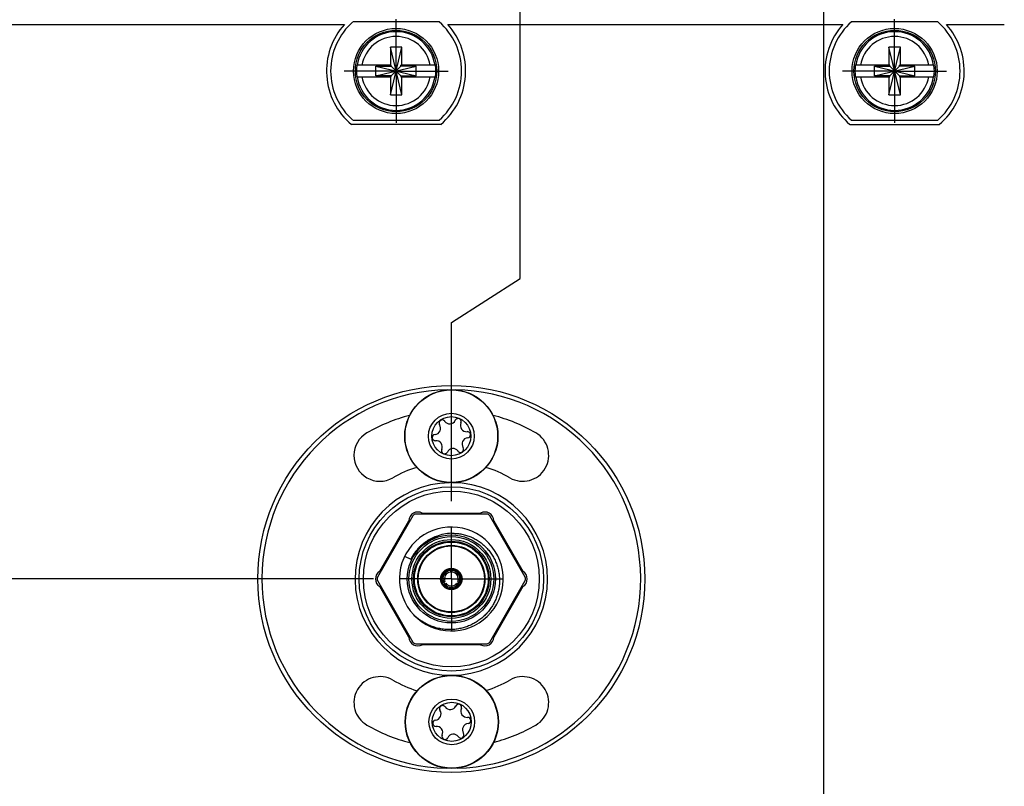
# Model space of a CAD drawing. Header units: inches. Extents: x 0 to 22, y 0 to 17.
# Tile 49 of 121: x 9.1 to 11.5, y 10.6 to 12.5. Entities that reach past the tile are written whole.
import ezdxf

# ---------------------------------------------------------------- set-up
doc = ezdxf.new("R2010")
doc.units = ezdxf.units.IN
doc.header["$LTSCALE"] = 1.21
doc.header["$MEASUREMENT"] = 0
doc.linetypes.add('CENTER', pattern=[0.6, 0.375, -0.075, 0.075, -0.075])
doc.layers.get('0').update_dxf_attribs({"linetype": 'CONTINUOUS'})
doc.layers.add('02___PRT_ALL_AXES', color=7, linetype='CONTINUOUS')
doc.layers.add('DIMENSIONS', color=7, linetype='CONTINUOUS')
doc.styles.get("Standard").update_dxf_attribs({"font": 'txt', "width": 0.8})
doc.dimstyles.new('DIMSTYLE_1', dxfattribs={"dimtxt": 0.125, "dimasz": 0.18, "dimexe": 0.125, "dimexo": 0.0625, "dimgap": 0.03125, "dimtad": 0, "dimtih": 1, "dimtoh": 1, "dimzin": 4, "dimdsep": 46, "dimtxsty": 'STANDARD', "dimblk": '_FILLED', "dimblk1": '_FILLED', "dimblk2": '_FILLED', "dimcen": 0.09, "dimadec": 0, "dimazin": 0, "dimtp": 0.01, "dimtm": 0.01, "dimtfac": 1, "dimtofl": 0, "dimtmove": 0, "dimatfit": 3, "dimldrblk": '_FILLED', "dimfxl": 1, "dimtolj": 1, "dimtzin": 4, "dimarcsym": 0})

# ---------------------------------------------------------------- blocks, each defined once
blk = doc.blocks.new('*D10')
at = {"layer": 'DIMENSIONS', "color": 2, "linetype": 'CONTINUOUS'}
for p, q in [((10.3162, 11.8632), (10.3162, 12.9226)), ((10.1504, 11.7578), (10.3162, 11.8632)), ((10.1504, 11.3277), (10.1504, 11.7578))]:
    blk.add_line(p, q, dxfattribs=at)
at = {"layer": 'DIMENSIONS', "color": 2, "linetype": 'CONTINUOUS', "insert": (10.2537, 12.9851), "char_height": 0.125, "width": 1.125, "attachment_point": 1, "rotation": 90, "line_spacing_factor": 0.9}
blk.add_mtext('3.13{\\Ftxt.shx;\\W1.000000;\\H0.125000; }[79.6]', dxfattribs=at)
blk = doc.blocks.new('_FILLED')
at = {"color": 0, "linetype": 'BYBLOCK'}
blk.add_solid([(0, 0), (-1, 0.174), (-1, -0.174)], dxfattribs=at)
blk = doc.blocks.new('*D12')
at = {"layer": 'DIMENSIONS', "color": 2, "linetype": 'CONTINUOUS'}
blk.add_line((11.047, 10.3096), (11.047, 12.9226), dxfattribs=at)
at = {"layer": 'DIMENSIONS', "color": 2, "linetype": 'CONTINUOUS', "insert": (10.9845, 12.9851), "char_height": 0.125, "width": 1.525, "attachment_point": 1, "rotation": 90, "line_spacing_factor": 0.9}
blk.add_mtext('3X 4.03{\\Ftxt.shx;\\W1.000000;\\H0.125000; }[102.4]', dxfattribs=at)
blk = doc.blocks.new('*D16')
at = {"layer": 'DIMENSIONS', "color": 2, "linetype": 'CONTINUOUS'}
blk.add_line((12.3154, 11.5047), (12.3154, 12.9438), dxfattribs=at)
at = {"layer": 'DIMENSIONS', "color": 2, "linetype": 'CONTINUOUS', "insert": (12.2529, 13.0063), "char_height": 0.125, "width": 1.525, "attachment_point": 1, "rotation": 90, "line_spacing_factor": 0.9}
blk.add_mtext('2X 5.30{\\Ftxt.shx;\\W1.000000;\\H0.125000; }[134.6]', dxfattribs=at)
blk = doc.blocks.new('*D17')
at = {"layer": 'DIMENSIONS', "color": 2, "linetype": 'CONTINUOUS'}
for p, q in [((12.8785, 11.709), (12.8785, 12.9438)), ((12.7134, 11.567), (12.8785, 11.709)), ((12.7134, 11.1637), (12.7134, 11.567))]:
    blk.add_line(p, q, dxfattribs=at)
at = {"layer": 'DIMENSIONS', "color": 2, "linetype": 'CONTINUOUS', "insert": (12.816, 13.0063), "char_height": 0.125, "width": 1.525, "attachment_point": 1, "rotation": 90, "line_spacing_factor": 0.9}
blk.add_mtext('4X 5.70{\\Ftxt.shx;\\W1.000000;\\H0.125000; }[144.7]', dxfattribs=at)
blk = doc.blocks.new('*D18')
at = {"layer": 'DIMENSIONS', "color": 2, "linetype": 'CONTINUOUS'}
blk.add_line((13.5929, 11.4361), (13.5929, 12.9226), dxfattribs=at)
at = {"layer": 'DIMENSIONS', "color": 2, "linetype": 'CONTINUOUS', "insert": (13.5304, 12.9851), "char_height": 0.125, "width": 1.325, "attachment_point": 1, "rotation": 90, "line_spacing_factor": 0.9}
blk.add_mtext('4X 6.58{\\Ftxt.shx;\\W1.000000;\\H0.125000; }[167]', dxfattribs=at)
blk = doc.blocks.new('*D43')
at = {"layer": 'DIMENSIONS', "color": 2, "linetype": 'CONTINUOUS'}
blk.add_line((9.9628, 11.1401), (6.2859, 11.1401), dxfattribs=at)
at = {"layer": 'DIMENSIONS', "color": 2, "linetype": 'CONTINUOUS', "insert": (6.2234, 11.2026), "char_height": 0.125, "width": 1.125, "attachment_point": 3, "line_spacing_factor": 0.9}
blk.add_mtext('3.60{\\Ftxt.shx;\\W1.000000;\\H0.125000; }[91.4]', dxfattribs=at)

msp = doc.modelspace()

# ---------------------------------------------------------------- linework, layer by layer
at = {"color": 7, "linetype": 'CONTINUOUS'}
for p, q in [((8.742, 12.4751), (9.8929, 12.4751)), ((10.1212, 12.4816), (9.9137, 12.4816)), ((10.142, 12.4751), (11.0929, 12.4751)), ((11.3212, 12.4816), (11.1137, 12.4816)), ((11.342, 12.4751), (11.4814, 12.4751)), ((10.0036, 12.306), (10.0312, 12.4202)), ((10.0036, 12.4202), (10.0036, 12.3769)), ((10.0312, 12.306), (10.0036, 12.4202)), ((10.0312, 12.4202), (10.0036, 12.4202)), ((10.0312, 12.3769), (10.0312, 12.4202)), ((11.2036, 12.306), (11.2312, 12.4202)), ((11.2036, 12.4202), (11.2036, 12.3769)), ((11.2312, 12.306), (11.2036, 12.4202)), ((11.2312, 12.4202), (11.2036, 12.4202)), ((11.2312, 12.3769), (11.2312, 12.4202)), ((10.0057, 12.3769), (9.9228, 12.3769)), ((9.9689, 12.3514), (9.9689, 12.3748)), ((9.9689, 12.3748), (10.0659, 12.3514)), ((9.9689, 12.3514), (10.0659, 12.3748)), ((9.9689, 12.3748), (10.0057, 12.3748)), ((10.0057, 12.3748), (10.0057, 12.3769)), ((10.0057, 12.3514), (10.0291, 12.3748)), ((10.0291, 12.3514), (10.0057, 12.3748)), ((10.0291, 12.3748), (10.0291, 12.3769)), ((10.1121, 12.3769), (10.0291, 12.3769)), ((10.0659, 12.3748), (10.0291, 12.3748)), ((10.0659, 12.3514), (10.0659, 12.3748)), ((11.2057, 12.3769), (11.1228, 12.3769)), ((11.1689, 12.3514), (11.1689, 12.3748)), ((11.1689, 12.3514), (11.2659, 12.3748)), ((11.1689, 12.3748), (11.2057, 12.3748)), ((11.1689, 12.3748), (11.2659, 12.3514)), ((11.2057, 12.3748), (11.2057, 12.3769)), ((11.2057, 12.3514), (11.2291, 12.3748)), ((11.2291, 12.3514), (11.2057, 12.3748)), ((11.2291, 12.3748), (11.2291, 12.3769)), ((11.3121, 12.3769), (11.2291, 12.3769)), ((11.2659, 12.3748), (11.2291, 12.3748)), ((11.2659, 12.3514), (11.2659, 12.3748)), ((9.9228, 12.3493), (10.0057, 12.3493)), ((10.0057, 12.3514), (9.9689, 12.3514)), ((10.0036, 12.3493), (10.0036, 12.306)), ((10.0057, 12.3493), (10.0057, 12.3514)), ((10.0291, 12.3514), (10.0291, 12.3493)), ((10.0291, 12.3514), (10.0659, 12.3514)), ((10.0291, 12.3493), (10.1121, 12.3493)), ((10.0312, 12.306), (10.0312, 12.3493)), ((11.1228, 12.3493), (11.2057, 12.3493)), ((11.2057, 12.3514), (11.1689, 12.3514)), ((11.2036, 12.3493), (11.2036, 12.306)), ((11.2057, 12.3493), (11.2057, 12.3514)), ((11.2291, 12.3514), (11.2291, 12.3493)), ((11.2291, 12.3514), (11.2659, 12.3514)), ((11.2291, 12.3493), (11.3121, 12.3493)), ((11.2312, 12.306), (11.2312, 12.3493)), ((10.0036, 12.306), (10.0312, 12.306)), ((11.2036, 12.306), (11.2312, 12.306)), ((10.1249, 12.2346), (9.91, 12.2346)), ((9.9137, 12.2446), (10.1212, 12.2446)), ((11.11, 12.2346), (11.3249, 12.2346)), ((11.1137, 12.2446), (11.3212, 12.2446)), ((10.058, 11.2921), (9.9726, 11.1441)), ((10.2359, 11.2961), (10.065, 11.2961)), ((10.0802, 11.2986), (10.2207, 11.2986)), ((10.3282, 11.1441), (10.2428, 11.2921)), ((9.978, 11.1585), (10.0483, 11.2802)), ((10.2526, 11.2802), (10.3228, 11.1585)), ((10.038, 11.1947), (10.0527, 11.1875)), ((10.1486, 11.1604), (10.1486, 11.1634)), ((10.1522, 11.1634), (10.1522, 11.1604)), ((10.1486, 11.1604), (10.1482, 11.1567)), ((10.1526, 11.1567), (10.1522, 11.1604)), ((9.9726, 11.1361), (10.058, 10.9881)), ((10.0483, 11), (9.978, 11.1217)), ((10.1319, 11.1315), (10.1294, 11.13)), ((10.1337, 11.1284), (10.1312, 11.1269)), ((10.135, 11.1337), (10.1319, 11.1315)), ((10.1337, 11.1284), (10.1372, 11.1299)), ((10.1637, 11.1299), (10.1671, 11.1284)), ((10.1659, 11.1337), (10.1689, 11.1315)), ((10.1697, 11.1269), (10.1671, 11.1284)), ((10.1689, 11.1315), (10.1715, 11.13)), ((10.2428, 10.9881), (10.3282, 11.1361)), ((10.3228, 11.1217), (10.2526, 11)), ((10.065, 10.9841), (10.2359, 10.9841)), ((10.2207, 10.9816), (10.0802, 10.9816))]:
    msp.add_line(p, q, dxfattribs=at)
for centre, radius in [((10.0174, 12.3631), 0.1025), ((10.0174, 12.3631), 0.098), ((11.2174, 12.3631), 0.1025), ((11.2174, 12.3631), 0.098), ((10.1504, 11.1401), 0.4658), ((10.1504, 11.4839), 0.1122), ((10.1504, 11.4839), 0.055), ((10.1504, 11.4839), 0.047), ((10.1504, 11.1401), 0.2218), ((10.1504, 11.1401), 0.106), ((10.1504, 11.1401), 0.091), ((10.1504, 11.1401), 0.081), ((10.1504, 11.1401), 0.0795), ((10.1504, 11.1401), 0.026), ((10.1514, 10.7961), 0.1122), ((10.1514, 10.7961), 0.055), ((10.1514, 10.7961), 0.047)]:
    msp.add_circle(centre, radius, dxfattribs=at)
at = {"color": 9, "linetype": 'CONTINUOUS'}
for centre, radius in [((10.1504, 11.4839), 0.1115), ((10.1504, 11.1401), 0.2118), ((10.1504, 11.1401), 0.102), ((10.1504, 11.1401), 0.095), ((10.1504, 11.1401), 0.089), ((10.1514, 10.7961), 0.1115)]:
    msp.add_circle(centre, radius, dxfattribs=at)
at = {"color": 7, "linetype": 'CONTINUOUS'}
for centre, radius, start, end in [((10.0174, 12.3631), 0.1675, 138.0365, 230.0999), ((10.0174, 12.3631), 0.1575, 131.203, 228.797), ((10.0174, 12.3631), 0.1575, 311.203, 48.797), ((10.0174, 12.3631), 0.1675, 309.9001, 41.9635), ((11.2174, 12.3631), 0.1675, 138.0365, 230.0999), ((11.2174, 12.3631), 0.1575, 131.203, 228.797), ((11.2174, 12.3631), 0.1575, 311.203, 48.797), ((11.2174, 12.3631), 0.1675, 309.9001, 41.9635), ((10.0174, 12.3631), 0.0956, 171.7166, 188.2834), ((10.0174, 12.3631), 0.0956, 351.7166, 8.2834), ((11.2174, 12.3631), 0.0956, 171.7166, 188.2834), ((11.2174, 12.3631), 0.0956, 351.7166, 8.2834), ((10.1504, 11.1401), 0.4063, 104.3172, 120), ((10.1283, 11.5155), 0.00748, 35.7228, 214.2772), ((10.1465, 11.5286), 0.015, 215.7228, 334.2772), ((10.1667, 11.5189), 0.00748, 335.7228, 154.2772), ((10.1504, 11.1401), 0.4063, 60, 75.6729), ((10.1097, 11.5029), 0.015, 275.7228, 34.2772), ((10.1872, 11.5096), 0.015, 155.7228, 274.2772), ((10.1889, 11.4873), 0.00748, 275.7228, 94.2772), ((9.9785, 11.4378), 0.0625, 120, 300), ((10.112, 11.4805), 0.00748, 95.7228, 274.2772), ((10.1137, 11.4581), 0.015, 335.7228, 94.2772), ((10.1911, 11.4649), 0.015, 95.7228, 214.2772), ((10.3223, 11.4378), 0.0625, 240, 60), ((10.1341, 11.4489), 0.00748, 155.7228, 334.2772), ((10.1543, 11.4392), 0.015, 35.7228, 154.2772), ((10.1725, 11.4523), 0.00748, 215.7228, 34.2772), ((10.1504, 11.1401), 0.2813, 107.2158, 120), ((10.1504, 11.1401), 0.2813, 60, 72.7715), ((10.0698, 11.2798), 0.0215, 61.0891, 178.9109), ((10.065, 11.2881), 0.008, 90, 150), ((10.2311, 11.2798), 0.0215, 1.0891, 118.9109), ((10.2359, 11.2881), 0.008, 30, 90), ((10.1504, 11.1401), 0.125, 223.9486, 223.519), ((10.1541, 11.1414), 0.1087, 91.9395, 111.2745), ((10.1504, 11.1401), 0.0233, 94.4271, 205.5729), ((10.1504, 11.1401), 0.0245, 79.2588, 100.7412), ((10.1504, 11.1401), 0.0233, 334.4271, 85.5729), ((9.9891, 11.1401), 0.0215, 121.0891, 238.9109), ((9.9795, 11.1401), 0.008, 150, 210), ((10.1504, 11.1401), 0.0204, 95.0935, 204.9065), ((10.1504, 11.1401), 0.0167, 97.5199, 202.4801), ((10.1504, 11.1401), 0.0195, 84.3569, 95.643), ((10.1504, 11.1401), 0.0204, 335.0935, 84.9065), ((10.1504, 11.1401), 0.0167, 337.5201, 82.4799), ((10.3117, 11.1401), 0.0215, 301.0891, 58.9109), ((10.3213, 11.1401), 0.008, 330, 30), ((10.1504, 11.1401), 0.0245, 199.2493, 220.7618), ((10.1504, 11.1401), 0.0233, 214.4271, 325.5729), ((10.1504, 11.1401), 0.0195, 204.3878, 215.6122), ((10.1504, 11.1401), 0.0204, 215.0935, 324.9065), ((10.1504, 11.1401), 0.0167, 217.5201, 322.4799), ((10.1504, 11.1401), 0.0195, 324.3878, 335.6122), ((10.1504, 11.1401), 0.0245, 319.2382, 340.7507), ((10.0698, 11.0004), 0.0215, 181.0891, 298.9109), ((10.2311, 11.0004), 0.0215, 241.0891, 358.9109), ((10.065, 10.9921), 0.008, 210, 270), ((10.2359, 10.9921), 0.008, 270, 330), ((9.9785, 10.8424), 0.0625, 60, 240), ((10.3223, 10.8424), 0.0625, 300, 120), ((10.1504, 11.1401), 0.2813, 240, 252.9754), ((10.1504, 11.1401), 0.2813, 287.3461, 300), ((10.1293, 10.8277), 0.00748, 35.7228, 214.2772), ((10.1475, 10.8408), 0.015, 215.7228, 334.2772), ((10.1677, 10.831), 0.00748, 335.7228, 154.2772), ((10.1107, 10.815), 0.015, 275.7228, 34.2772), ((10.1882, 10.8218), 0.015, 155.7228, 274.2772), ((10.1504, 11.1401), 0.4063, 240, 255.8192), ((10.113, 10.7927), 0.00748, 95.7228, 274.2772), ((10.1147, 10.7703), 0.015, 335.7228, 94.2772), ((10.1921, 10.7771), 0.015, 95.7228, 214.2772), ((10.1899, 10.7994), 0.00748, 275.7228, 94.2772), ((10.1504, 11.1401), 0.4063, 284.5052, 300), ((10.1351, 10.7611), 0.00748, 155.7228, 334.2772), ((10.1553, 10.7514), 0.015, 35.7228, 154.2772), ((10.1735, 10.7645), 0.00748, 215.7228, 34.2772)]:
    msp.add_arc(centre, radius, start, end, dxfattribs=at)
at = {"color": 9, "linetype": 'CONTINUOUS'}
for centre, radius, start, end in [((10.0174, 12.3631), 0.0947, 8.3637, 171.6363), ((10.0174, 12.3631), 0.0832, 9.5336, 170.4664), ((11.2174, 12.3631), 0.0947, 8.3637, 171.6363), ((11.2174, 12.3631), 0.0832, 9.5336, 170.4664), ((10.0174, 12.3631), 0.0947, 188.3637, 351.6363), ((10.0174, 12.3631), 0.0832, 189.5336, 350.4664), ((11.2174, 12.3631), 0.0947, 188.3637, 351.6363), ((11.2174, 12.3631), 0.0832, 189.5336, 350.4664), ((10.1504, 11.1401), 0.4558, 91.1919, 268.5897), ((10.1504, 11.1401), 0.4558, 271.7394, 88.8315), ((10.1504, 11.1401), 0.2318, 91.0166, 89.3117), ((10.1503, 11.1403), 0.1084, 139.5818, 154.178)]:
    msp.add_arc(centre, radius, start, end, dxfattribs=at)
msp.add_open_spline([(10.1142, 11.2425), (10.1119, 11.2417), (10.1086, 11.2404), (10.1043, 11.2385), (10.1011, 11.2369), (10.098, 11.2352), (10.0949, 11.2334), (10.0918, 11.2316), (10.0889, 11.2296), (10.086, 11.2275), (10.0822, 11.2246), (10.0776, 11.2208), (10.0725, 11.2159), (10.0693, 11.2124), (10.0678, 11.2106)], degree=3, knots=[0, 0, 0, 0, 0.125004, 0.187514, 0.250023, 0.312531, 0.375037, 0.437543, 0.500047, 0.56255, 0.625053, 0.750038, 0.875021, 1, 1, 1, 1], dxfattribs=at)
at = {"color": 7, "linetype": 'CONTINUOUS'}
for points, knots in [([(10.0686, 11.2099), (10.0693, 11.2108), (10.0709, 11.2126), (10.0733, 11.2152), (10.0759, 11.2178), (10.0793, 11.221), (10.0838, 11.2249), (10.0895, 11.2292), (10.0955, 11.2332), (10.1017, 11.2367), (10.1081, 11.2399), (10.1124, 11.2418), (10.1147, 11.2426)], [0, 0, 0, 0, 0.062511, 0.125021, 0.18753, 0.25004, 0.375043, 0.500042, 0.625039, 0.750031, 0.875019, 1, 1, 1, 1]), ([(10.1504, 11.25), (10.1542, 11.2501), (10.1618, 11.25), (10.1731, 11.2486), (10.1842, 11.2461), (10.1932, 11.2431), (10.2002, 11.2401), (10.2053, 11.2376), (10.2103, 11.2348), (10.2168, 11.2308), (10.2244, 11.2252), (10.2329, 11.2176), (10.2393, 11.2106), (10.244, 11.2046), (10.2473, 11.1999), (10.2503, 11.1951), (10.254, 11.1885), (10.258, 11.1799), (10.2618, 11.1691), (10.2645, 11.1581), (10.2658, 11.1487), (10.2663, 11.1411), (10.2664, 11.1354), (10.2662, 11.1297), (10.2656, 11.1221), (10.2642, 11.1127), (10.2613, 11.1017), (10.2574, 11.091), (10.2533, 11.0824), (10.2496, 11.0758), (10.2455, 11.0694), (10.2398, 11.0618), (10.2322, 11.0534), (10.2237, 11.0457), (10.2162, 11.04), (10.2098, 11.0358), (10.2049, 11.033), (10.1998, 11.0304), (10.1929, 11.0272), (10.184, 11.0238), (10.173, 11.0209), (10.1618, 11.0189), (10.1542, 11.0183), (10.1504, 11.0182)], [0, 0, 0, 0, 0.031246, 0.062492, 0.093737, 0.124983, 0.140611, 0.156239, 0.171867, 0.187496, 0.218742, 0.249989, 0.281235, 0.296863, 0.312491, 0.32812, 0.343748, 0.374995, 0.406242, 0.437489, 0.468736, 0.484364, 0.499993, 0.515621, 0.53125, 0.562498, 0.593745, 0.624993, 0.65624, 0.671869, 0.687498, 0.718746, 0.749994, 0.781242, 0.812491, 0.828119, 0.843748, 0.859376, 0.875005, 0.906254, 0.937503, 0.968751, 1, 1, 1, 1]), ([(10.0527, 11.1875), (10.0533, 11.1885), (10.0545, 11.1904), (10.0563, 11.1933), (10.0582, 11.1962), (10.0602, 11.199), (10.0622, 11.2018), (10.0642, 11.2046), (10.0664, 11.2073), (10.0678, 11.209), (10.0686, 11.2099)], [0, 0, 0, 0, 0.124891, 0.249835, 0.374827, 0.499847, 0.624873, 0.749904, 0.87495, 1, 1, 1, 1]), ([(10.1269, 11.1324), (10.1269, 11.1326), (10.1267, 11.133), (10.1265, 11.1337), (10.1263, 11.1342), (10.1262, 11.1346), (10.1261, 11.135), (10.126, 11.1355), (10.1259, 11.1362), (10.1258, 11.1368), (10.1258, 11.1375), (10.1257, 11.1381), (10.1256, 11.139), (10.1256, 11.1401), (10.1256, 11.1414), (10.1257, 11.1427), (10.1259, 11.144), (10.1262, 11.1457), (10.1268, 11.1478), (10.1277, 11.1502), (10.1289, 11.1525), (10.1303, 11.1547), (10.1319, 11.1567), (10.1335, 11.1583), (10.1348, 11.1594), (10.1358, 11.1602), (10.1369, 11.1609), (10.138, 11.1616), (10.139, 11.1621), (10.1397, 11.1625), (10.1403, 11.1628), (10.1409, 11.163), (10.1415, 11.1633), (10.1421, 11.1635), (10.1427, 11.1637), (10.1431, 11.1638), (10.1435, 11.1639), (10.144, 11.164), (10.1447, 11.1642), (10.1451, 11.1642), (10.1453, 11.1643)], [0, 0, 0, 0, 0.01563, 0.031263, 0.046883, 0.05469, 0.062496, 0.078114, 0.093749, 0.109395, 0.125039, 0.140672, 0.156296, 0.187532, 0.218783, 0.250042, 0.281296, 0.312546, 0.375031, 0.437515, 0.5, 0.562484, 0.624968, 0.687453, 0.718704, 0.749957, 0.781216, 0.812467, 0.843703, 0.859326, 0.874959, 0.890604, 0.906252, 0.921887, 0.937506, 0.945311, 0.953117, 0.968737, 0.98437, 1, 1, 1, 1]), ([(10.1458, 11.1643), (10.1459, 11.1643), (10.146, 11.1643), (10.1462, 11.1642), (10.1463, 11.1642), (10.1465, 11.1642), (10.1467, 11.1642), (10.1469, 11.1641), (10.147, 11.164), (10.1472, 11.164), (10.1474, 11.1639), (10.1476, 11.1638), (10.1477, 11.1637), (10.148, 11.1636), (10.1483, 11.1635), (10.1485, 11.1634), (10.1486, 11.1634)], [0, 0, 0, 0, 0.061137, 0.121058, 0.180541, 0.240022, 0.299932, 0.360929, 0.423267, 0.48676, 0.551035, 0.615616, 0.680006, 0.744055, 0.871761, 1, 1, 1, 1]), ([(10.1522, 11.1634), (10.1523, 11.1634), (10.1526, 11.1635), (10.1529, 11.1636), (10.1531, 11.1637), (10.1533, 11.1638), (10.1534, 11.1639), (10.1536, 11.164), (10.1538, 11.164), (10.154, 11.1641), (10.1541, 11.1642), (10.1543, 11.1642), (10.1545, 11.1642), (10.1547, 11.1642), (10.1549, 11.1643), (10.155, 11.1643), (10.155, 11.1643)], [0, 0, 0, 0, 0.128239, 0.255944, 0.319993, 0.384382, 0.448963, 0.51324, 0.576733, 0.639072, 0.70007, 0.75998, 0.819461, 0.878943, 0.938863, 1, 1, 1, 1]), ([(10.1555, 11.1643), (10.1558, 11.1642), (10.1562, 11.1642), (10.1568, 11.164), (10.1573, 11.1639), (10.1578, 11.1638), (10.1582, 11.1637), (10.1587, 11.1635), (10.1593, 11.1633), (10.1599, 11.163), (10.1605, 11.1628), (10.1611, 11.1625), (10.1619, 11.1621), (10.1628, 11.1616), (10.1639, 11.1609), (10.165, 11.1602), (10.166, 11.1594), (10.1674, 11.1583), (10.1689, 11.1567), (10.1705, 11.1547), (10.1719, 11.1525), (10.1731, 11.1502), (10.1741, 11.1478), (10.1746, 11.1457), (10.1749, 11.144), (10.1751, 11.1427), (10.1752, 11.1414), (10.1752, 11.1401), (10.1752, 11.139), (10.1751, 11.1381), (10.1751, 11.1375), (10.175, 11.1368), (10.1749, 11.1362), (10.1748, 11.1355), (10.1747, 11.135), (10.1746, 11.1346), (10.1745, 11.1342), (10.1743, 11.1337), (10.1741, 11.133), (10.174, 11.1326), (10.1739, 11.1324)], [0, 0, 0, 0, 0.01563, 0.031263, 0.046883, 0.054689, 0.062494, 0.078113, 0.093748, 0.109396, 0.125041, 0.140674, 0.156297, 0.187533, 0.218784, 0.250043, 0.281296, 0.312547, 0.375032, 0.437516, 0.5, 0.562485, 0.624969, 0.687454, 0.718704, 0.749958, 0.781217, 0.812468, 0.843704, 0.859328, 0.874961, 0.890605, 0.906251, 0.921886, 0.937504, 0.94531, 0.953117, 0.968737, 0.98437, 1, 1, 1, 1]), ([(10.1294, 11.13), (10.1293, 11.1301), (10.1291, 11.1303), (10.1288, 11.1305), (10.1286, 11.1306), (10.1285, 11.1307), (10.1283, 11.1308), (10.1281, 11.1309), (10.128, 11.1311), (10.1279, 11.1312), (10.1277, 11.1313), (10.1276, 11.1314), (10.1275, 11.1316), (10.1274, 11.1317), (10.1273, 11.1319), (10.1272, 11.132), (10.1271, 11.132)], [0, 0, 0, 0, 0.128239, 0.255945, 0.319996, 0.384387, 0.448968, 0.513241, 0.576726, 0.639054, 0.700038, 0.759941, 0.819419, 0.878904, 0.938835, 1, 1, 1, 1]), ([(10.1318, 11.124), (10.1317, 11.1241), (10.1317, 11.1242), (10.1317, 11.1243), (10.1316, 11.1245), (10.1315, 11.1247), (10.1315, 11.1248), (10.1314, 11.125), (10.1314, 11.1252), (10.1313, 11.1254), (10.1313, 11.1256), (10.1313, 11.1258), (10.1313, 11.126), (10.1313, 11.1262), (10.1312, 11.1265), (10.1312, 11.1268), (10.1312, 11.1269)], [0, 0, 0, 0, 0.061165, 0.121097, 0.180583, 0.240062, 0.299964, 0.360947, 0.423274, 0.486759, 0.55103, 0.615611, 0.680003, 0.744054, 0.871761, 1, 1, 1, 1]), ([(10.1688, 11.1237), (10.1687, 11.1235), (10.1684, 11.1232), (10.168, 11.1227), (10.1676, 11.1223), (10.1673, 11.122), (10.167, 11.1217), (10.1666, 11.1213), (10.1661, 11.1209), (10.1656, 11.1205), (10.1651, 11.1201), (10.1645, 11.1197), (10.1638, 11.1192), (10.1629, 11.1186), (10.1617, 11.118), (10.1606, 11.1175), (10.1594, 11.117), (10.1577, 11.1164), (10.1556, 11.1158), (10.153, 11.1154), (10.1504, 11.1153), (10.1478, 11.1154), (10.1452, 11.1158), (10.1431, 11.1164), (10.1415, 11.117), (10.1403, 11.1175), (10.1391, 11.118), (10.138, 11.1186), (10.137, 11.1192), (10.1363, 11.1197), (10.1358, 11.1201), (10.1353, 11.1205), (10.1347, 11.1209), (10.1342, 11.1213), (10.1338, 11.1217), (10.1335, 11.122), (10.1332, 11.1223), (10.1328, 11.1227), (10.1324, 11.1232), (10.1321, 11.1235), (10.132, 11.1237)], [0, 0, 0, 0, 0.015631, 0.031265, 0.046884, 0.054689, 0.062493, 0.078109, 0.093745, 0.109394, 0.125042, 0.140676, 0.156299, 0.187532, 0.218783, 0.250043, 0.281295, 0.312546, 0.375031, 0.437515, 0.5, 0.562485, 0.624969, 0.687454, 0.718705, 0.749957, 0.781217, 0.812468, 0.843701, 0.859324, 0.874958, 0.890606, 0.906255, 0.921891, 0.937507, 0.945311, 0.953116, 0.968735, 0.984369, 1, 1, 1, 1]), ([(10.1697, 11.1269), (10.1696, 11.1268), (10.1696, 11.1265), (10.1696, 11.1262), (10.1695, 11.126), (10.1695, 11.1258), (10.1695, 11.1256), (10.1695, 11.1254), (10.1695, 11.1252), (10.1694, 11.125), (10.1694, 11.1248), (10.1693, 11.1247), (10.1693, 11.1245), (10.1692, 11.1243), (10.1691, 11.1242), (10.1691, 11.1241), (10.1691, 11.124)], [0, 0, 0, 0, 0.128239, 0.255945, 0.319996, 0.384387, 0.448968, 0.513241, 0.576726, 0.639054, 0.700038, 0.759941, 0.819419, 0.878905, 0.938835, 1, 1, 1, 1]), ([(10.1737, 11.132), (10.1736, 11.132), (10.1736, 11.1319), (10.1734, 11.1317), (10.1733, 11.1316), (10.1732, 11.1314), (10.1731, 11.1313), (10.173, 11.1312), (10.1728, 11.1311), (10.1727, 11.1309), (10.1725, 11.1308), (10.1724, 11.1307), (10.1722, 11.1306), (10.172, 11.1305), (10.1718, 11.1303), (10.1716, 11.1301), (10.1715, 11.13)], [0, 0, 0, 0, 0.061165, 0.121097, 0.180583, 0.240062, 0.299964, 0.360947, 0.423274, 0.486759, 0.55103, 0.615611, 0.680003, 0.744054, 0.871761, 1, 1, 1, 1]), ([(10.1504, 11.0182), (10.1483, 11.0181), (10.1441, 11.0181), (10.1379, 11.0184), (10.1316, 11.019), (10.1234, 11.0202), (10.1132, 11.0226), (10.1033, 11.0259), (10.0956, 11.0292), (10.0899, 11.032), (10.0844, 11.035), (10.0791, 11.0383), (10.0748, 11.0413), (10.0715, 11.0438), (10.069, 11.0457), (10.0666, 11.0477), (10.0642, 11.0498), (10.0619, 11.0519), (10.0604, 11.0534), (10.0597, 11.0541)], [0, 0, 0, 0, 0.062501, 0.125008, 0.187511, 0.250015, 0.374983, 0.499952, 0.562455, 0.624959, 0.687463, 0.749966, 0.81247, 0.843725, 0.87498, 0.906235, 0.937491, 0.968748, 1, 1, 1, 1])]:
    msp.add_open_spline(points, degree=3, knots=knots, dxfattribs=at)
at = {"layer": '02___PRT_ALL_AXES', "color": 7, "linetype": 'CENTER'}
for p, q in [((10.0174, 12.3631), (10.0174, 12.4882)), ((11.2174, 12.3631), (11.2174, 12.4882)), ((10.0174, 12.3631), (9.8923, 12.3631)), ((10.0174, 12.3631), (10.0174, 12.238)), ((10.0174, 12.3631), (10.1425, 12.3631)), ((11.2174, 12.3631), (11.0923, 12.3631)), ((11.2174, 12.3631), (11.2174, 12.238)), ((11.2174, 12.3631), (11.3425, 12.3631)), ((10.1504, 11.1401), (10.1504, 11.2652)), ((10.1504, 11.1401), (10.0253, 11.1401)), ((10.1504, 11.1401), (10.1504, 11.015)), ((10.1504, 11.1401), (10.2755, 11.1401))]:
    msp.add_line(p, q, dxfattribs=at)

# ---------------------------------------------------------------- dimensions: what is measured, and where the dimension line sits
at = {"layer": 'DIMENSIONS', "color": 2, "linetype": 'CONTINUOUS'}
for feature_location, offset, dtype, origin, text, picture, middle in [((12.3154, 11.5047), (0, 1.4391), 1, (7.0174, 11.4422), '2X <>', '*D16', (12.3154, 13.7688)), ((12.7134, 11.1637), (0.1651, 1.7801), 0, (7.0174, 11.1012), '4X <>', '*D17', (12.8785, 13.7688)), ((11.047, 10.3096), (0, 2.6131), 1, (7.0174, 10.2471), '3X <>', '*D12', (11.047, 13.7476)), ((13.5929, 11.4361), (0, 1.4865), 1, (7.0174, 11.3736), '4X <>', '*D18', (13.5929, 13.6476))]:
    dim = msp.add_ordinate_dim(feature_location=feature_location, offset=offset, dtype=dtype, origin=origin, text=text, dimstyle='DIMSTYLE_1', dxfattribs=at)
    dim.commit()
    dim.dimension.update_dxf_attribs({"geometry": picture, "text_midpoint": middle})
for feature_location, offset, origin, picture, middle in [((10.1504, 11.3277), (0.1658, 1.5949), (7.0174, 11.2652), '*D10', (10.3162, 13.5476)), ((9.9628, 11.1401), (-3.6769, 0), (10.0253, 7.5422), '*D43', (5.6609, 11.1401))]:
    dim = msp.add_ordinate_dim(feature_location=feature_location, offset=offset, dtype=0, origin=origin, dimstyle='DIMSTYLE_1', dxfattribs=at)
    dim.commit()
    dim.dimension.update_dxf_attribs({"geometry": picture, "text_midpoint": middle})

doc.saveas('drawing.dxf')
